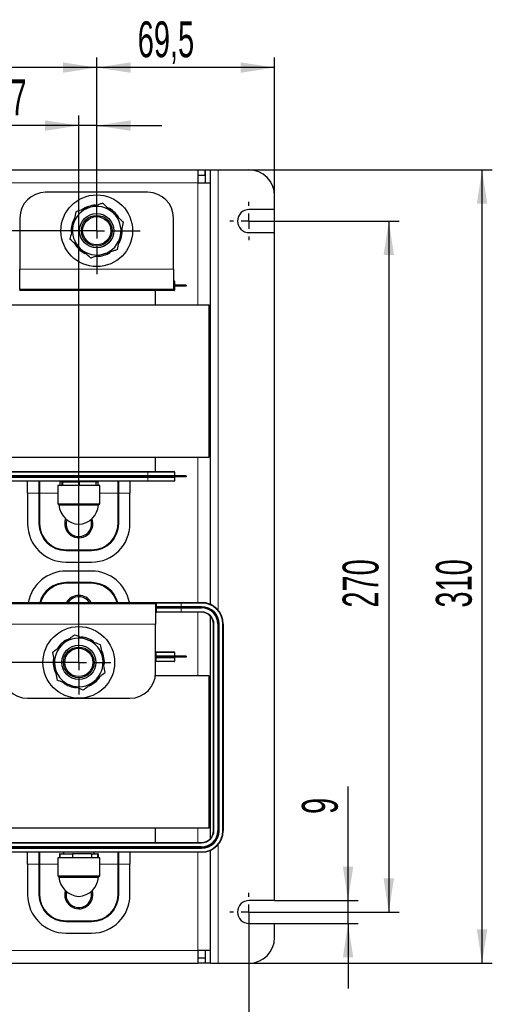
# Model space of a CAD drawing. Header units: millimetres. Extents: x 5 to 418, y 2 to 292.
# Tile 6 of 23: x 167 to 213, y 60 to 156. Entities that reach past the tile are written whole.
import ezdxf

# ---------------------------------------------------------------- set-up
doc = ezdxf.new("R2010")
doc.units = ezdxf.units.MM
doc.layers.add('SLD-0', color=7, linetype='Continuous')
doc.styles.add('SLDTEXTSTYLE0', font='TXT', dxfattribs={"width": 0.605})
doc.dimstyles.new('SLDDIMSTYLE1', dxfattribs={"dimtxt": 3.5, "dimasz": 3.302, "dimexe": 0, "dimexo": 0.0625, "dimgap": 0.875, "dimtad": 1, "dimlfac": 4, "dimrnd": 1e-09, "dimzin": 12, "dimdsep": 46, "dimtxsty": 'SLDTEXTSTYLE0', "dimsah": 1, "dimcen": 0.09, "dimadec": 0, "dimazin": 3, "dimtfac": 1, "dimtofl": 0, "dimtmove": 0, "dimatfit": 3, "dimfxl": 1, "dimfrac": 2, "dimtolj": 1, "dimtzin": 12, "dimarcsym": 0})
doc.dimstyles.new('SLDDIMSTYLE3', dxfattribs={"dimtxt": 3.5, "dimasz": 3.302, "dimexe": 0, "dimexo": 0.0625, "dimgap": 0.875, "dimtad": 1, "dimlfac": 4, "dimrnd": 1e-09, "dimzin": 12, "dimdsep": 46, "dimtxsty": 'SLDTEXTSTYLE0', "dimsah": 1, "dimcen": 0.09, "dimadec": 0, "dimazin": 3, "dimtfac": 1, "dimtmove": 0, "dimatfit": 0, "dimfxl": 1, "dimfrac": 2, "dimtolj": 1, "dimtzin": 12, "dimarcsym": 0})
doc.dimstyles.new('SLDDIMSTYLE5', dxfattribs={"dimtxt": 3.5, "dimasz": 3.302, "dimexe": 0, "dimexo": 0.0625, "dimgap": 0.875, "dimtad": 1, "dimdec": 1, "dimlfac": 4, "dimrnd": 1e-09, "dimzin": 12, "dimdsep": 46, "dimtxsty": 'SLDTEXTSTYLE0', "dimsah": 1, "dimcen": 0.09, "dimadec": 0, "dimazin": 3, "dimtfac": 1, "dimtmove": 0, "dimatfit": 0, "dimfxl": 1, "dimfrac": 2, "dimtolj": 1, "dimtzin": 12, "dimarcsym": 0})

# ---------------------------------------------------------------- blocks, each defined once
blk = doc.blocks.new('_D_3')
at = {"layer": 'SLD-0', "color": 7}
for p, q in [((189.505, 141.421), (213.274, 141.421)), ((212.274, 63.921), (212.274, 141.421)), ((189.505, 63.921), (213.274, 63.921))]:
    blk.add_line(p, q, dxfattribs=at)
for points in [[(212.274, 141.421), (211.766, 138.119), (212.782, 138.119)], [(212.274, 63.921), (212.782, 67.223), (211.766, 67.223)]]:
    blk.add_solid(points, dxfattribs=at)
at = {"layer": 'SLD-0', "color": 7, "insert": (207.763, 98.66), "char_height": 3.5, "attachment_point": 1, "rotation": 90, "style": 'SLDTEXTSTYLE0'}
blk.add_mtext('310', dxfattribs=at)
blk = doc.blocks.new('_D_4')
at = {"layer": 'SLD-0', "color": 7}
for p, q in [((189.505, 136.421), (204.163, 136.421)), ((203.163, 136.421), (203.163, 68.921)), ((189.505, 68.921), (204.163, 68.921))]:
    blk.add_line(p, q, dxfattribs=at)
for points in [[(203.163, 136.421), (202.655, 133.119), (203.671, 133.119)], [(203.163, 68.921), (203.671, 72.223), (202.655, 72.223)]]:
    blk.add_solid(points, dxfattribs=at)
at = {"layer": 'SLD-0', "color": 7, "insert": (198.651, 98.66), "char_height": 3.5, "attachment_point": 1, "rotation": 90, "style": 'SLDTEXTSTYLE0'}
blk.add_mtext('270', dxfattribs=at)
blk = doc.blocks.new('_D_5')
at = {"layer": 'SLD-0', "color": 7}
for p, q in [((199.183, 70.046), (199.183, 81.175)), ((192.005, 70.046), (200.183, 70.046)), ((199.183, 67.796), (199.183, 70.046)), ((192.005, 67.796), (200.183, 67.796)), ((199.183, 67.796), (199.183, 61.446))]:
    blk.add_line(p, q, dxfattribs=at)
for points in [[(199.183, 70.046), (199.691, 73.348), (198.675, 73.348)], [(199.183, 67.796), (198.675, 64.494), (199.691, 64.494)]]:
    blk.add_solid(points, dxfattribs=at)
at = {"layer": 'SLD-0', "color": 7, "insert": (194.671, 78.501), "char_height": 3.5, "attachment_point": 1, "rotation": 90, "style": 'SLDTEXTSTYLE0'}
blk.add_mtext('9', dxfattribs=at)
blk = doc.blocks.new('_D_6')
at = {"layer": 'SLD-0', "color": 7}
for p, q in [((104.505, 68.921), (104.505, 52.921)), ((189.505, 68.921), (189.505, 52.921)), ((189.505, 53.921), (104.505, 53.921))]:
    blk.add_line(p, q, dxfattribs=at)
for points in [[(104.505, 53.921), (107.807, 53.413), (107.807, 54.429)], [(189.505, 53.921), (186.203, 54.429), (186.203, 53.413)]]:
    blk.add_solid(points, dxfattribs=at)
at = {"layer": 'SLD-0', "color": 7, "insert": (142.994, 58.433), "char_height": 3.5, "attachment_point": 1, "style": 'SLDTEXTSTYLE0'}
blk.add_mtext('340', dxfattribs=at)
blk = doc.blocks.new('_D_10')
at = {"layer": 'SLD-0', "color": 7}
for p, q in [((86.88, 141.421), (86.88, 156.1)), ((108.78, 141.421), (85.88, 141.421)), ((86.88, 141.421), (86.88, 135.483)), ((170.38, 135.483), (85.88, 135.483)), ((86.88, 135.483), (86.88, 129.133))]:
    blk.add_line(p, q, dxfattribs=at)
for points in [[(86.88, 141.421), (87.388, 144.723), (86.372, 144.723)], [(86.88, 135.483), (86.372, 132.181), (87.388, 132.181)]]:
    blk.add_solid(points, dxfattribs=at)
at = {"layer": 'SLD-0', "color": 7, "insert": (82.368, 146.742), "char_height": 3.5, "attachment_point": 1, "rotation": 90, "style": 'SLDTEXTSTYLE0'}
blk.add_mtext('23,8', dxfattribs=at)
blk = doc.blocks.new('_D_11')
at = {"layer": 'SLD-0', "color": 7}
for p, q in [((174.63, 139.733), (174.63, 152.421)), ((192.005, 135.296), (192.005, 152.421)), ((192.005, 151.421), (174.63, 151.421))]:
    blk.add_line(p, q, dxfattribs=at)
for points in [[(174.63, 151.421), (177.932, 150.913), (177.932, 151.929)], [(192.005, 151.421), (188.703, 151.929), (188.703, 150.913)]]:
    blk.add_solid(points, dxfattribs=at)
at = {"layer": 'SLD-0', "color": 7, "insert": (178.638, 155.933), "char_height": 3.5, "attachment_point": 1, "style": 'SLDTEXTSTYLE0'}
blk.add_mtext('69,5', dxfattribs=at)
blk = doc.blocks.new('_D_13')
at = {"layer": 'SLD-0', "color": 7}
for p, q in [((174.63, 135.483), (85.88, 135.483)), ((86.88, 135.483), (86.88, 93.308)), ((172.88, 93.308), (85.88, 93.308))]:
    blk.add_line(p, q, dxfattribs=at)
for points in [[(86.88, 135.483), (86.372, 132.181), (87.388, 132.181)], [(86.88, 93.308), (87.388, 96.61), (86.372, 96.61)]]:
    blk.add_solid(points, dxfattribs=at)
at = {"layer": 'SLD-0', "color": 7, "insert": (82.368, 98.857), "char_height": 3.5, "attachment_point": 1, "rotation": 90, "style": 'SLDTEXTSTYLE0'}
blk.add_mtext('168,7', dxfattribs=at)
blk = doc.blocks.new('_D_17')
at = {"layer": 'SLD-0', "color": 7}
for p, q in [((172.88, 93.308), (172.88, 146.753)), ((174.63, 135.483), (174.63, 146.753)), ((172.88, 145.753), (166.199, 145.753)), ((174.63, 145.753), (172.88, 145.753)), ((174.63, 145.753), (180.98, 145.753))]:
    blk.add_line(p, q, dxfattribs=at)
for points in [[(172.88, 145.753), (169.578, 146.261), (169.578, 145.245)], [(174.63, 145.753), (177.932, 145.245), (177.932, 146.261)]]:
    blk.add_solid(points, dxfattribs=at)
at = {"layer": 'SLD-0', "color": 7, "insert": (166.199, 150.265), "char_height": 3.5, "attachment_point": 1, "style": 'SLDTEXTSTYLE0'}
blk.add_mtext('7', dxfattribs=at)
blk = doc.blocks.new('_D_18')
at = {"layer": 'SLD-0', "color": 7}
for p, q in [((148.755, 116.858), (148.755, 152.421)), ((174.63, 135.483), (174.63, 152.421)), ((174.63, 151.421), (148.755, 151.421))]:
    blk.add_line(p, q, dxfattribs=at)
for points in [[(148.755, 151.421), (152.057, 150.913), (152.057, 151.929)], [(174.63, 151.421), (171.328, 151.929), (171.328, 150.913)]]:
    blk.add_solid(points, dxfattribs=at)
at = {"layer": 'SLD-0', "color": 7, "insert": (155.676, 155.933), "char_height": 3.5, "attachment_point": 1, "style": 'SLDTEXTSTYLE0'}
blk.add_mtext('103,5', dxfattribs=at)
blk = doc.blocks.new('SW_CENTERMARKSYMBOL_1')
at = {"layer": 'SLD-0', "color": 0}
for p, q in [((0, 1.5), (0, 4.25)), ((-1.5, 0), (-4.25, 0)), ((0, 0), (-0.75, 0)), ((0, 0), (0, 0.75)), ((0, 0), (0, -0.75)), ((0, 0), (0.75, 0)), ((1.5, 0), (4.25, 0)), ((0, -1.5), (0, -4.25))]:
    blk.add_line(p, q, dxfattribs=at)
blk = doc.blocks.new('SW_CENTERMARKSYMBOL_4')
at = {"layer": 'SLD-0', "color": 0}
for p, q in [((0, 1.5), (0, 3.125)), ((-1.5, 0), (-3.125, 0)), ((0, 0), (-0.75, 0)), ((0, 0), (0, 0.75)), ((0, 0), (0, -0.75)), ((0, 0), (0.75, 0)), ((1.5, 0), (3.125, 0)), ((0, -1.5), (0, -3.125))]:
    blk.add_line(p, q, dxfattribs=at)
blk = doc.blocks.new('SW_CENTERMARKSYMBOL_5')
at = {"layer": 'SLD-0', "color": 0}
for p, q in [((0, 1.5), (0, 1.875)), ((-1.5, 0), (-1.875, 0)), ((0, 0), (-0.75, 0)), ((0, 0), (0, 0.75)), ((0, 0), (0, -0.75)), ((0, 0), (0.75, 0)), ((1.5, 0), (1.875, 0)), ((0, -1.5), (0, -1.875))]:
    blk.add_line(p, q, dxfattribs=at)
blk = doc.blocks.new('SW_CENTERMARKSYMBOL_6')
at = {"layer": 'SLD-0', "color": 0}
for p, q in [((0, 1.5), (0, 1.875)), ((-1.5, 0), (-1.875, 0)), ((0, 0), (-0.75, 0)), ((0, 0), (0, 0.75)), ((0, 0), (0, -0.75)), ((0, 0), (0.75, 0)), ((1.5, 0), (1.875, 0)), ((0, -1.5), (0, -1.875))]:
    blk.add_line(p, q, dxfattribs=at)

msp = doc.modelspace()

# ---------------------------------------------------------------- linework, layer by layer
at = {"color": 7, "linetype": 'Continuous', "lineweight": 25}
for p, q in [((162.6295, 141.4208), (184.5045, 141.4208)), ((184.5045, 141.4208), (184.5045, 140.1708)), ((184.5045, 141.4208), (185.2295, 141.4208)), ((185.2295, 140.9208), (185.2295, 141.4208)), ((185.2545, 141.4208), (185.7545, 141.4208)), ((185.2545, 140.1708), (185.2545, 141.4208)), ((185.7545, 140.1708), (185.7545, 141.4208)), ((185.7545, 141.4208), (186.5045, 141.4208)), ((186.5045, 141.4208), (189.5045, 141.4208)), ((184.5045, 140.9208), (185.2295, 140.9208)), ((184.5045, 140.1708), (185.7545, 140.1708)), ((185.7545, 98.9673), (185.7545, 140.1708)), ((179.6295, 139.2333), (169.6295, 139.2333)), ((192.0045, 137.5458), (192.0045, 138.9208)), ((167.1295, 136.7333), (167.1295, 131.7333)), ((182.1295, 131.7333), (182.1295, 136.7333)), ((192.0045, 137.5458), (189.5045, 137.5458)), ((189.5045, 135.2958), (192.0045, 135.2958)), ((192.0045, 70.0458), (192.0045, 135.2958)), ((167.1295, 129.7333), (167.1295, 131.7333)), ((182.1295, 131.7333), (182.1295, 129.7333)), ((167.1295, 130.5833), (167.0795, 130.5833)), ((182.1795, 130.5833), (182.1295, 130.5833)), ((182.2295, 130.5333), (182.2295, 130.2083)), ((182.2295, 130.0083), (182.2295, 129.6833)), ((183.3795, 130.1583), (182.2795, 130.1583)), ((183.3795, 130.0583), (182.2795, 130.0583)), ((183.3795, 130.1583), (183.3795, 130.0583)), ((182.1795, 129.6333), (167.0795, 129.6333)), ((182.1295, 129.7333), (167.1295, 129.7333)), ((182.1295, 129.7333), (167.1295, 129.7333)), ((180.3795, 128.2333), (180.3795, 129.6333)), ((160.1295, 128.2333), (185.6295, 128.2333)), ((185.6295, 113.3583), (185.6295, 128.2333)), ((160.1295, 113.3583), (185.6295, 113.3583)), ((180.3795, 111.9583), (180.3795, 113.3583)), ((164.6295, 111.9583), (179.6295, 111.9583)), ((179.6295, 111.9583), (182.1795, 111.9583)), ((182.2295, 111.9083), (182.2295, 111.5833)), ((179.6295, 111.5333), (164.6295, 111.5333)), ((179.6295, 111.4333), (164.6295, 111.4333)), ((179.6295, 111.0083), (164.6295, 111.0083)), ((167.8795, 109.8583), (167.8795, 111.0083)), ((169.0295, 109.8583), (169.0295, 111.0083)), ((171.0277, 110.9583), (171.0277, 110.577)), ((171.2317, 110.9583), (171.0277, 110.9583)), ((171.2317, 110.9583), (171.2317, 110.577)), ((171.2317, 110.9583), (171.2783, 110.9583)), ((171.2783, 110.9583), (171.2783, 110.577)), ((171.2783, 110.9583), (172.9261, 110.9583)), ((171.368, 111.0083), (171.3392, 110.9583)), ((172.9261, 110.9583), (172.9261, 110.577)), ((174.5273, 110.9583), (172.9261, 110.9583)), ((174.4199, 110.9583), (174.391, 111.0083)), ((174.5273, 110.9583), (174.5273, 110.577)), ((174.5273, 110.9583), (174.7313, 110.9583)), ((174.7313, 110.9583), (174.7313, 110.577)), ((176.7295, 111.0083), (176.7295, 109.8583)), ((177.8795, 111.0083), (177.8795, 109.8583)), ((183.3795, 111.5333), (179.6295, 111.5333)), ((183.3795, 111.4333), (179.6295, 111.4333)), ((182.1795, 111.0083), (179.6295, 111.0083)), ((182.2295, 111.3833), (182.2295, 111.0583)), ((183.3795, 111.5333), (183.3795, 111.4333)), ((167.8795, 109.8583), (167.8795, 106.8583)), ((169.0295, 106.8583), (169.0295, 109.8583)), ((170.817, 110.577), (170.817, 108.8145)), ((171.5847, 110.577), (170.817, 110.577)), ((174.942, 110.577), (171.5847, 110.577)), ((174.942, 108.8145), (174.942, 110.577)), ((176.7295, 109.8583), (176.7295, 106.8583)), ((177.8795, 106.8583), (177.8795, 109.8583)), ((170.817, 108.8145), (170.942, 108.6895)), ((170.817, 108.8145), (171.5847, 108.8145)), ((171.5847, 108.8145), (174.942, 108.8145)), ((174.817, 108.6895), (174.942, 108.8145)), ((170.942, 108.6895), (174.817, 108.6895)), ((174.1295, 104.2583), (171.6295, 104.2583)), ((171.6295, 103.1083), (174.1295, 103.1083)), ((174.1295, 102.2333), (171.6295, 102.2333)), ((171.6295, 101.0833), (174.1295, 101.0833)), ((165.3295, 99.1583), (180.4295, 99.1583)), ((180.4295, 99.1583), (182.8795, 99.1583)), ((180.4795, 98.7833), (180.4795, 99.1083)), ((182.8795, 99.1583), (184.8795, 99.1583)), ((165.3795, 99.0583), (180.3795, 99.0583)), ((165.3795, 99.0583), (180.3795, 99.0583)), ((180.3795, 99.0583), (180.3795, 97.0583)), ((180.3795, 98.2083), (180.4295, 98.2083)), ((182.8795, 98.2083), (180.4295, 98.2083)), ((180.4795, 98.6333), (181.6295, 98.6333)), ((180.4795, 98.2583), (180.4795, 98.6333)), ((180.5295, 98.7333), (181.6295, 98.7333)), ((181.6295, 98.6333), (181.6295, 98.7333)), ((181.6295, 98.7333), (182.8795, 98.7333)), ((181.6295, 98.6333), (182.8795, 98.6333)), ((182.8795, 98.7333), (184.8795, 98.7333)), ((182.8795, 98.6333), (184.8795, 98.6333)), ((184.8795, 98.2083), (182.8795, 98.2083)), ((185.7545, 76.112), (185.7545, 97.8045)), ((180.3795, 92.3083), (180.3795, 97.0583)), ((186.0295, 76.8583), (186.0295, 97.0583)), ((186.4545, 97.0583), (186.4545, 76.8583)), ((186.5545, 97.0583), (186.5545, 76.8583)), ((186.9795, 97.0583), (186.9795, 76.8583)), ((180.3795, 94.3333), (180.4175, 94.3333)), ((180.4175, 94.3333), (182.1795, 94.3333)), ((182.2295, 94.2833), (182.2295, 93.9583)), ((180.7883, 93.9083), (180.3795, 93.9083)), ((180.7883, 93.8083), (180.3795, 93.8083)), ((180.4175, 93.3833), (180.3795, 93.3833)), ((182.1795, 93.3833), (180.4175, 93.3833)), ((183.3795, 93.9083), (180.7883, 93.9083)), ((183.3795, 93.8083), (180.7883, 93.8083)), ((182.2295, 93.7583), (182.2295, 93.4333)), ((183.3795, 93.9083), (183.3795, 93.8083)), ((185.6295, 91.9833), (180.3795, 91.9833)), ((185.6295, 77.1083), (185.6295, 91.9833)), ((167.8795, 89.8083), (177.8795, 89.8083)), ((185.6295, 77.1083), (160.1295, 77.1083)), ((180.3795, 75.7083), (180.3795, 77.1083)), ((165.8795, 75.7083), (184.8795, 75.7083)), ((184.8795, 75.2833), (165.8795, 75.2833)), ((184.8795, 75.1833), (165.8795, 75.1833)), ((184.8795, 74.7583), (165.8795, 74.7583)), ((167.8795, 73.6083), (167.8795, 74.7583)), ((169.0295, 73.6083), (169.0295, 74.7583)), ((170.817, 74.227), (170.817, 72.4645)), ((173.4985, 74.227), (170.817, 74.227)), ((171.0044, 74.6083), (171.0044, 74.227)), ((171.0374, 74.6083), (171.0044, 74.6083)), ((171.0374, 74.6083), (171.0374, 74.227)), ((171.0374, 74.6083), (172.2677, 74.6083)), ((171.4258, 74.7583), (171.3392, 74.6083)), ((172.2677, 74.6083), (172.2677, 74.227)), ((174.1098, 74.6083), (172.2677, 74.6083)), ((174.942, 74.227), (173.4985, 74.227)), ((174.1098, 74.6083), (174.1098, 74.227)), ((174.1098, 74.6083), (174.7216, 74.6083)), ((174.4199, 74.6083), (174.3333, 74.7583)), ((174.7216, 74.6083), (174.7216, 74.227)), ((174.7547, 74.6083), (174.7216, 74.6083)), ((174.7547, 74.6083), (174.7547, 74.227)), ((174.942, 72.4645), (174.942, 74.227)), ((176.7295, 74.7583), (176.7295, 73.6083)), ((177.8795, 74.7583), (177.8795, 73.6083)), ((185.7545, 65.1708), (185.7545, 74.9492)), ((167.8795, 73.6083), (167.8795, 70.6083)), ((169.0295, 70.6083), (169.0295, 73.6083)), ((176.7295, 73.6083), (176.7295, 70.6083)), ((177.8795, 70.6083), (177.8795, 73.6083)), ((170.817, 72.4645), (170.942, 72.3395)), ((170.817, 72.4645), (173.4985, 72.4645)), ((170.942, 72.3395), (174.817, 72.3395)), ((173.4985, 72.4645), (174.942, 72.4645)), ((174.817, 72.3395), (174.942, 72.4645)), ((192.0045, 70.0458), (189.5045, 70.0458)), ((174.1295, 68.0083), (171.6295, 68.0083)), ((189.5045, 67.7958), (192.0045, 67.7958)), ((192.0045, 66.4208), (192.0045, 67.7958)), ((171.6295, 66.8583), (174.1295, 66.8583)), ((185.7545, 65.1708), (184.5045, 65.1708)), ((184.5045, 65.1708), (184.5045, 63.9208)), ((185.2545, 63.9208), (185.2545, 65.1708)), ((185.7545, 63.9208), (185.7545, 65.1708)), ((162.6295, 63.9208), (184.5045, 63.9208)), ((185.2295, 64.4208), (184.5045, 64.4208)), ((185.2295, 63.9208), (184.5045, 63.9208)), ((185.2295, 64.4208), (185.2295, 63.9208)), ((185.7545, 63.9208), (185.2545, 63.9208)), ((185.7545, 63.9208), (186.5045, 63.9208)), ((186.5045, 63.9208), (189.5045, 63.9208))]:
    msp.add_line(p, q, dxfattribs=at)
at = {"color": 7, "linetype": 'Continuous', "lineweight": 18}
for p, q in [((186.5045, 98.3885), (186.5045, 141.4208)), ((184.5045, 140.1708), (162.6295, 140.1708)), ((184.5045, 128.2333), (184.5045, 140.1708)), ((167.1295, 131.7333), (182.1295, 131.7333)), ((184.5045, 99.1583), (184.5045, 113.3583)), ((179.6295, 111.9083), (164.6295, 111.9083)), ((179.6295, 111.9083), (179.6295, 111.9583)), ((182.2295, 111.9083), (179.6295, 111.9083)), ((179.6295, 111.5833), (179.6295, 111.9083)), ((164.6295, 111.5833), (179.6295, 111.5833)), ((179.6295, 111.3833), (164.6295, 111.3833)), ((164.6295, 111.0583), (179.6295, 111.0583)), ((168.9795, 109.8583), (168.9795, 111.0083)), ((169.0795, 111.0083), (169.0795, 109.8583)), ((176.6795, 109.8583), (176.6795, 111.0083)), ((176.7795, 111.0083), (176.7795, 109.8583)), ((179.6295, 111.5333), (179.6295, 111.5833)), ((179.6295, 111.5833), (182.2295, 111.5833)), ((179.6295, 111.5333), (179.6295, 111.4333)), ((179.6295, 111.3833), (179.6295, 111.4333)), ((182.2295, 111.3833), (179.6295, 111.3833)), ((179.6295, 111.0583), (179.6295, 111.3833)), ((179.6295, 111.0583), (182.2295, 111.0583)), ((179.6295, 111.0583), (179.6295, 111.0083)), ((168.9795, 109.8583), (167.8795, 109.8583)), ((169.0295, 109.8583), (168.9795, 109.8583)), ((168.9795, 106.8583), (168.9795, 109.8583)), ((169.0295, 109.8583), (169.0795, 109.8583)), ((169.0795, 109.8583), (170.817, 109.8583)), ((169.0795, 109.8583), (169.0795, 106.8583)), ((174.942, 109.8583), (176.6795, 109.8583)), ((176.7295, 109.8583), (176.6795, 109.8583)), ((176.6795, 106.8583), (176.6795, 109.8583)), ((176.7295, 109.8583), (176.7795, 109.8583)), ((177.8795, 109.8583), (176.7795, 109.8583)), ((176.7795, 109.8583), (176.7795, 106.8583)), ((169.0295, 106.8583), (168.9795, 106.8583)), ((169.0295, 106.8583), (169.0795, 106.8583)), ((176.7295, 106.8583), (176.6795, 106.8583)), ((176.7295, 106.8583), (176.7795, 106.8583)), ((171.6295, 104.3083), (174.1295, 104.3083)), ((171.6295, 104.2583), (171.6295, 104.3083)), ((171.6295, 104.2583), (171.6295, 104.2083)), ((174.1295, 104.2083), (171.6295, 104.2083)), ((174.1295, 104.2583), (174.1295, 104.3083)), ((174.1295, 104.2583), (174.1295, 104.2083)), ((171.6295, 101.1333), (171.6295, 101.0833)), ((171.6295, 101.1333), (174.1295, 101.1333)), ((171.6295, 101.0333), (171.6295, 101.0833)), ((174.1295, 101.0333), (171.6295, 101.0333)), ((174.1295, 101.1333), (174.1295, 101.0833)), ((174.1295, 101.0333), (174.1295, 101.0833)), ((182.8795, 99.1083), (180.4795, 99.1083)), ((182.8795, 99.1083), (182.8795, 99.1583)), ((182.8795, 99.1083), (182.8795, 98.7833)), ((184.8795, 99.1083), (182.8795, 99.1083)), ((184.8795, 99.1083), (184.8795, 99.1583)), ((180.4795, 98.7833), (182.8795, 98.7833)), ((180.4795, 98.2583), (182.8795, 98.2583)), ((182.8795, 98.7833), (182.8795, 98.7333)), ((182.8795, 98.7833), (184.8795, 98.7833)), ((182.8795, 98.6333), (182.8795, 98.7333)), ((182.8795, 98.6333), (182.8795, 98.2583)), ((182.8795, 98.2583), (182.8795, 98.2083)), ((182.8795, 98.2583), (184.8795, 98.2583)), ((184.5045, 91.9833), (184.5045, 98.2083)), ((184.8795, 98.7833), (184.8795, 98.7333)), ((184.8795, 98.2583), (184.8795, 98.2083)), ((165.3795, 97.0583), (180.3795, 97.0583)), ((186.0795, 97.0583), (186.0295, 97.0583)), ((186.0795, 97.0583), (186.0795, 76.8583)), ((186.6045, 97.0583), (186.5545, 97.0583)), ((186.6045, 97.0583), (186.6045, 76.8583)), ((186.9295, 76.8583), (186.9295, 97.0583)), ((186.9295, 97.0583), (186.9795, 97.0583)), ((180.433, 94.2833), (180.3795, 94.2833)), ((180.433, 93.9583), (180.433, 94.2833)), ((182.2295, 94.2833), (180.433, 94.2833)), ((180.3795, 93.9583), (180.433, 93.9583)), ((180.433, 93.7583), (180.3795, 93.7583)), ((180.3795, 93.4333), (180.433, 93.4333)), ((180.433, 93.9583), (182.2295, 93.9583)), ((180.433, 93.4333), (180.433, 93.7583)), ((182.2295, 93.7583), (180.433, 93.7583)), ((180.433, 93.4333), (182.2295, 93.4333)), ((180.7883, 93.9083), (180.7883, 93.8083)), ((184.5045, 75.7083), (184.5045, 77.1083)), ((186.0795, 76.8583), (186.0295, 76.8583)), ((186.6045, 76.8583), (186.5545, 76.8583)), ((186.9295, 76.8583), (186.9795, 76.8583)), ((184.8795, 75.6583), (165.8795, 75.6583)), ((184.8795, 75.1333), (165.8795, 75.1333)), ((184.8795, 75.6583), (184.8795, 75.7083)), ((184.8795, 75.1333), (184.8795, 75.1833)), ((186.5045, 63.9208), (186.5045, 75.5281)), ((165.8795, 74.8083), (184.8795, 74.8083)), ((168.9795, 73.6083), (168.9795, 74.7583)), ((169.0795, 74.7583), (169.0795, 73.6083)), ((176.6795, 73.6083), (176.6795, 74.7583)), ((176.7795, 74.7583), (176.7795, 73.6083)), ((184.5045, 65.1708), (184.5045, 74.7583)), ((184.8795, 74.8083), (184.8795, 74.7583)), ((168.9795, 73.6083), (167.8795, 73.6083)), ((169.0295, 73.6083), (168.9795, 73.6083)), ((168.9795, 70.6083), (168.9795, 73.6083)), ((169.0295, 73.6083), (169.0795, 73.6083)), ((169.0795, 73.6083), (170.817, 73.6083)), ((169.0795, 73.6083), (169.0795, 70.6083)), ((174.942, 73.6083), (176.6795, 73.6083)), ((176.7295, 73.6083), (176.6795, 73.6083)), ((176.6795, 70.6083), (176.6795, 73.6083)), ((176.7295, 73.6083), (176.7795, 73.6083)), ((177.8795, 73.6083), (176.7795, 73.6083)), ((176.7795, 73.6083), (176.7795, 70.6083)), ((169.0295, 70.6083), (168.9795, 70.6083)), ((169.0295, 70.6083), (169.0795, 70.6083)), ((176.7295, 70.6083), (176.6795, 70.6083)), ((176.7295, 70.6083), (176.7795, 70.6083)), ((171.6295, 68.0583), (174.1295, 68.0583)), ((171.6295, 68.0083), (171.6295, 68.0583)), ((171.6295, 68.0083), (171.6295, 67.9583)), ((174.1295, 67.9583), (171.6295, 67.9583)), ((174.1295, 68.0083), (174.1295, 68.0583)), ((174.1295, 68.0083), (174.1295, 67.9583)), ((162.6295, 65.1708), (184.5045, 65.1708))]:
    msp.add_line(p, q, dxfattribs=at)
at = {"color": 7, "linetype": 'Continuous', "lineweight": 25, "flags": 128}
msp.add_lwpolyline([(171.8274, 99.1583), (171.8372, 99.1732), (172.062, 99.4289)], dxfattribs=at)
at = {"color": 7, "linetype": 'Continuous', "lineweight": 18, "flags": 128}
for points in [[(180.4175, 94.3333), (180.4205, 94.3323), (180.4234, 94.3295), (180.4261, 94.3248), (180.4284, 94.3186), (180.4304, 94.3111), (180.4318, 94.3024), (180.4327, 94.293), (180.433, 94.2833)], [(180.433, 93.4333), (180.4327, 93.4235), (180.4318, 93.4141), (180.4304, 93.4055), (180.4284, 93.3979), (180.4261, 93.3917), (180.4234, 93.3871), (180.4205, 93.3842), (180.4175, 93.3833)], [(180.433, 93.9583), (180.4333, 93.9485), (180.4341, 93.9391), (180.4356, 93.9305), (180.4375, 93.9229), (180.4398, 93.9167), (180.4425, 93.9121), (180.4454, 93.9092), (180.4484, 93.9083)], [(180.433, 93.7583), (180.4333, 93.768), (180.4341, 93.7774), (180.4356, 93.7861), (180.4375, 93.7936), (180.4398, 93.7998), (180.4425, 93.8045), (180.4454, 93.8073), (180.4484, 93.8083)]]:
    msp.add_lwpolyline(points, dxfattribs=at)
at = {"color": 7, "linetype": 'Continuous', "lineweight": 25}
for centre, radius in [((174.6295, 135.4833), 3.5), ((174.6295, 135.4833), 1.6733), ((174.6295, 135.4833), 1.5), ((174.6295, 135.4833), 1.375), ((172.8795, 93.3083), 3.5), ((172.8795, 93.3083), 1.6733), ((172.8795, 93.3083), 1.5), ((172.8795, 93.3083), 1.375)]:
    msp.add_circle(centre, radius, dxfattribs=at)
for centre, radius, start, end in [((189.5045, 138.9208), 2.5, 0, 90), ((169.6295, 136.7333), 2.5, 90, 180), ((179.6295, 136.7333), 2.5, 360, 90), ((174.6295, 135.4833), 2.375, 107.59066, 167.59066), ((174.6295, 135.4833), 2.5, 92.80551, 125.407199), ((174.6295, 135.4833), 2.375, 47.59066, 107.59066), ((174.6295, 135.4833), 2.5, 32.207423, 63.989719), ((174.6295, 135.4833), 2.5, 152.101351, 183.043136), ((174.6295, 135.4833), 2.375, 347.59066, 47.59066), ((189.5045, 136.4208), 1.125, 90, 270), ((174.6295, 135.4833), 2.375, 167.59066, 227.59066), ((174.6295, 135.4833), 2.375, 287.59066, 347.59066), ((174.6295, 135.4833), 2.5, 331.046481, 2.872704), ((174.6295, 135.4833), 2.5, 209.803863, 242.378823), ((174.6295, 135.4833), 2.375, 227.59066, 287.59066), ((174.6295, 135.4833), 2.5, 270, 302.367688), ((182.1795, 130.5333), 0.05, 0, 90), ((182.2795, 130.2083), 0.05, 180, 270), ((182.2795, 130.0083), 0.05, 90, 180), ((182.1795, 129.6833), 0.05, 270, 360), ((182.1795, 111.9083), 0.05, 360, 90), ((182.1795, 111.0583), 0.05, 270, 0), ((182.2795, 111.5833), 0.05, 180, 270), ((182.2795, 111.3833), 0.05, 90, 180), ((172.9974, 108.8612), 2.0625, 184.773376, 266.724467), ((172.7617, 108.8612), 2.0625, 273.275533, 355.226624), ((171.6295, 106.8583), 3.75, 180, 270), ((171.6295, 106.8583), 2.6, 180, 270), ((172.8795, 106.8583), 1.375, 160.036235, 20.900076), ((172.8795, 106.8583), 1.25, 161.208758, 340.036235), ((172.8795, 106.8583), 1.25, 340.036235, 18.791242), ((174.1295, 106.8583), 2.6, 270, 360), ((174.1295, 106.8583), 3.75, 270, 360), ((171.6295, 98.4833), 3.75, 90, 169.63024), ((174.1295, 98.4833), 3.75, 10.36976, 90), ((171.6295, 98.4833), 2.6, 90, 164.952758), ((174.1295, 98.4833), 2.6, 15.047242, 90), ((172.8795, 98.4833), 1.375, 29.400351, 150.599649), ((172.8795, 98.4833), 1.25, 32.683639, 130.845579), ((180.4295, 99.1083), 0.05, 0, 90), ((184.8795, 97.0583), 2.1, 360, 90), ((180.4295, 98.2583), 0.05, 270, 360), ((180.5295, 98.7833), 0.05, 180, 270), ((184.8795, 97.0583), 1.675, 360, 90), ((184.8795, 97.0583), 1.575, 360, 90), ((184.8795, 97.0583), 1.15, 360, 90), ((172.8795, 93.3083), 2.5, 113.965105, 145.119749), ((172.8795, 93.3083), 2.375, 69.062516, 129.062516), ((172.8795, 93.3083), 2.5, 53.794232, 84.784696), ((172.8795, 93.3083), 2.375, 9.062516, 69.062516), ((172.8795, 93.3083), 2.375, 129.062516, 189.062516), ((172.8795, 93.3083), 2.5, 354.249154, 26.683023), ((182.1795, 94.2833), 0.05, 0, 90), ((172.8795, 93.3083), 2.5, 170.877737, 203.850764), ((172.8795, 93.3083), 2.375, 309.062516, 9.062516), ((182.1795, 93.4333), 0.05, 270, 360), ((182.2795, 93.9583), 0.05, 180, 270), ((182.2795, 93.7583), 0.05, 90, 180), ((172.8795, 93.3083), 2.375, 189.062516, 249.062516), ((167.8795, 92.3083), 2.5, 180, 270), ((172.8795, 93.3083), 2.375, 249.062516, 309.062516), ((172.8795, 93.3083), 2.5, 293.551195, 325.294407), ((177.8795, 92.3083), 2.5, 270, 360), ((172.8795, 93.3083), 2.5, 232.342408, 264.233945), ((184.8795, 76.8583), 1.675, 270, 360), ((184.8795, 76.8583), 1.575, 270, 360), ((184.8795, 76.8583), 1.15, 270, 360), ((184.8795, 76.8583), 2.1, 270, 360), ((172.9974, 72.5112), 2.0625, 184.773376, 266.724467), ((172.7617, 72.5112), 2.0625, 273.275533, 355.226624), ((171.6295, 70.6083), 3.75, 180, 270), ((171.6295, 70.6083), 2.6, 180, 270), ((172.8795, 70.6083), 1.375, 162.420379, 16.525143), ((172.8795, 70.6083), 1.25, 165.03975, 196.525143), ((172.8795, 70.6083), 1.25, 196.525143, 14.96025), ((174.1295, 70.6083), 2.6, 270, 360), ((174.1295, 70.6083), 3.75, 270, 360), ((189.5045, 68.9208), 1.125, 90, 270), ((189.5045, 66.4208), 2.5, 270, 0)]:
    msp.add_arc(centre, radius, start, end, dxfattribs=at)
at = {"color": 7, "linetype": 'Continuous', "lineweight": 18}
for centre, radius, start, end in [((171.6295, 106.8583), 2.65, 180, 270), ((171.6295, 106.8583), 2.55, 180, 270), ((174.1295, 106.8583), 2.55, 270, 360), ((174.1295, 106.8583), 2.65, 270, 360), ((171.6295, 98.4833), 2.65, 90, 165.243184), ((171.6295, 98.4833), 2.55, 90, 164.650523), ((174.1295, 98.4833), 2.65, 14.756816, 90), ((174.1295, 98.4833), 2.55, 15.349477, 90), ((184.8795, 97.0583), 2.05, 360, 90), ((184.8795, 97.0583), 1.725, 360, 90), ((184.8795, 97.0583), 1.2, 360, 90), ((184.8795, 76.8583), 1.725, 270, 360), ((184.8795, 76.8583), 1.2, 270, 360), ((184.8795, 76.8583), 2.05, 270, 360), ((171.6295, 70.6083), 2.65, 180, 270), ((171.6295, 70.6083), 2.55, 180, 270), ((174.1295, 70.6083), 2.55, 270, 360), ((174.1295, 70.6083), 2.65, 270, 360)]:
    msp.add_arc(centre, radius, start, end, dxfattribs=at)
at = {"color": 7, "linetype": 'Continuous', "lineweight": 25}
for points, knots in [([(173.9118, 137.7472), (173.8045, 137.7132), (173.3622, 137.573), (172.9312, 137.4363), (172.6047, 137.3328)], [0, 0, 0, 0, 0.2423865, 1, 1, 1, 1]), ([(175.2188, 138.1616), (175.1233, 138.1313), (174.6976, 137.9964), (174.255, 137.856), (173.9118, 137.7472)], [0, 0, 0, 0, 0.2243922, 1, 1, 1, 1]), ([(175.2188, 138.1616), (175.3833, 138.0114), (175.7151, 137.7083), (176.0582, 137.3949), (176.2313, 137.2368)], [0, 0, 0, 0, 0.495458, 1, 1, 1, 1]), ([(172.6047, 137.3328), (172.5568, 137.1153), (172.4602, 136.6764), (172.3604, 136.2226), (172.31, 135.9936)], [0, 0, 0, 0, 0.495458, 1, 1, 1, 1]), ([(176.2313, 137.2368), (176.2553, 137.2149), (176.437, 137.0489), (176.7797, 136.7359), (177.0881, 136.4542), (177.2437, 136.3121)], [0, 0, 0, 0, 0.0700918, 0.5307854, 1, 1, 1, 1]), ([(172.31, 135.9936), (172.303, 135.9619), (172.2501, 135.7215), (172.1504, 135.2683), (172.0606, 134.8603), (172.0153, 134.6545)], [0, 0, 0, 0, 0.0700918, 0.5307854, 1, 1, 1, 1]), ([(176.949, 134.9729), (176.956, 135.0046), (177.0089, 135.245), (177.1086, 135.6983), (177.1984, 136.1062), (177.2437, 136.3121)], [0, 0, 0, 0, 0.0700918, 0.5307854, 1, 1, 1, 1]), ([(176.6544, 133.6337), (176.7022, 133.8512), (176.7988, 134.2902), (176.8987, 134.744), (176.949, 134.9729)], [0, 0, 0, 0, 0.49545796, 1, 1, 1, 1]), ([(173.0278, 133.7297), (173.0038, 133.7516), (172.822, 133.9176), (172.4794, 134.2306), (172.171, 134.5123), (172.0153, 134.6545)], [0, 0, 0, 0, 0.0700918, 0.5307854, 1, 1, 1, 1]), ([(174.0402, 132.8049), (173.8758, 132.9551), (173.5439, 133.2582), (173.2009, 133.5716), (173.0278, 133.7297)], [0, 0, 0, 0, 0.495458, 1, 1, 1, 1]), ([(175.3473, 133.2193), (175.2401, 133.1853), (174.7977, 133.0451), (174.3667, 132.9085), (174.0402, 132.8049)], [0, 0, 0, 0, 0.2423865, 1, 1, 1, 1]), ([(176.6544, 133.6337), (176.5588, 133.6034), (176.1331, 133.4685), (175.6905, 133.3282), (175.3473, 133.2193)], [0, 0, 0, 0, 0.2243922, 1, 1, 1, 1]), ([(171.3829, 95.1524), (171.4702, 95.2232), (171.8305, 95.5157), (172.1816, 95.8006), (172.4476, 96.0165)], [0, 0, 0, 0, 0.2423865, 1, 1, 1, 1]), ([(172.4476, 96.0165), (172.6555, 95.9369), (173.0753, 95.7763), (173.5093, 95.6102), (173.7282, 95.5265)], [0, 0, 0, 0, 0.49545796, 1, 1, 1, 1]), ([(173.7282, 95.5265), (173.7586, 95.5148), (173.9885, 95.4269), (174.4219, 95.261), (174.812, 95.1118), (175.0089, 95.0365)], [0, 0, 0, 0, 0.0700918, 0.5307854, 1, 1, 1, 1]), ([(170.3182, 94.2883), (170.396, 94.3514), (170.7428, 94.6329), (171.1033, 94.9254), (171.3829, 95.1524)], [0, 0, 0, 0, 0.2243922, 1, 1, 1, 1]), ([(170.3182, 94.2883), (170.3533, 94.0684), (170.4241, 93.6245), (170.4972, 93.1657), (170.5342, 92.9342)], [0, 0, 0, 0, 0.49545796, 1, 1, 1, 1]), ([(175.2249, 93.6824), (175.2198, 93.7145), (175.181, 93.9575), (175.1079, 94.4158), (175.0421, 94.8283), (175.0089, 95.0365)], [0, 0, 0, 0, 0.0700918, 0.5307854, 1, 1, 1, 1]), ([(175.4409, 92.3283), (175.4058, 92.5482), (175.335, 92.992), (175.2618, 93.4509), (175.2249, 93.6824)], [0, 0, 0, 0, 0.49545796, 1, 1, 1, 1]), ([(170.5342, 92.9342), (170.5393, 92.9021), (170.5781, 92.659), (170.6512, 92.2007), (170.7169, 91.7882), (170.7501, 91.5801)], [0, 0, 0, 0, 0.0700918, 0.5307854, 1, 1, 1, 1]), ([(172.0308, 91.0901), (172.0005, 91.1017), (171.7706, 91.1897), (171.3371, 91.3555), (170.947, 91.5048), (170.7501, 91.5801)], [0, 0, 0, 0, 0.0700918, 0.5307854, 1, 1, 1, 1]), ([(173.3115, 90.6001), (173.3893, 90.6632), (173.7361, 90.9447), (174.0966, 91.2373), (174.3762, 91.4642)], [0, 0, 0, 0, 0.2243922, 1, 1, 1, 1]), ([(174.3762, 91.4642), (174.4635, 91.5351), (174.8238, 91.8275), (175.1749, 92.1124), (175.4409, 92.3283)], [0, 0, 0, 0, 0.2423865, 1, 1, 1, 1]), ([(173.3115, 90.6001), (173.1035, 90.6797), (172.6837, 90.8403), (172.2498, 91.0063), (172.0308, 91.0901)], [0, 0, 0, 0, 0.495458, 1, 1, 1, 1])]:
    msp.add_open_spline(points, degree=3, knots=knots, dxfattribs=at)

# ---------------------------------------------------------------- block references
at = {"layer": 'SLD-0', "color": 7}
for name, p in [('SW_CENTERMARKSYMBOL_1', (174.6295, 135.4833)), ('SW_CENTERMARKSYMBOL_5', (189.5045, 136.4208)), ('SW_CENTERMARKSYMBOL_4', (172.8795, 93.3083)), ('SW_CENTERMARKSYMBOL_6', (189.5045, 68.9208))]:
    msp.add_blockref(name, p, dxfattribs=at)

# ---------------------------------------------------------------- dimensions: what is measured, and where the dimension line sits
for base, p1, p2, dimstyle, picture, middle in [((86.8795190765, 135.4832740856), (108.7795190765, 141.4207740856), (170.3795190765, 135.4832740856), 'SLDDIMSTYLE5', '_D_10', (86.8795190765, 151.4207740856)), ((212.2744, 141.4208), (189.5045, 63.9208), (189.5045, 141.4208), 'SLDDIMSTYLE1', '_D_3', (212.2744, 102.6708)), ((203.1627, 68.9208), (189.5045, 136.4208), (189.5045, 68.9208), 'SLDDIMSTYLE1', '_D_4', (203.1627, 102.6708)), ((86.8795, 93.3083), (174.6295, 135.4833), (172.8795, 93.3083), 'SLDDIMSTYLE1', '_D_13', (86.8795, 104.8728)), ((199.183, 70.0458), (192.0045, 67.7958), (192.0045, 70.0458), 'SLDDIMSTYLE3', '_D_5', (199.183, 79.8381))]:
    dim = msp.add_linear_dim(base=base, p1=p1, p2=p2, angle=90, dimstyle=dimstyle, dxfattribs=at)
    dim.commit()
    dim.dimension.update_dxf_attribs({"geometry": picture, "text_midpoint": middle, "dimtype": 160})
for base, p1, p2, dimstyle, picture, middle in [((148.7545, 151.4208), (174.6295, 135.4833), (148.7545, 116.8583), 'SLDDIMSTYLE1', '_D_18', (161.692, 151.4208)), ((174.6295, 151.4208), (192.0045, 135.2958), (174.6295, 139.7333), 'SLDDIMSTYLE1', '_D_11', (183.317, 151.4208)), ((172.8795, 145.7534), (174.6295, 135.4833), (172.8795, 93.3083), 'SLDDIMSTYLE3', '_D_17', (167.5358, 145.7534)), ((104.5045, 53.9208), (189.5045, 68.9208), (104.5045, 68.9208), 'SLDDIMSTYLE1', '_D_6', (147.0045, 53.9208))]:
    dim = msp.add_linear_dim(base=base, p1=p1, p2=p2, dimstyle=dimstyle, dxfattribs=at)
    dim.commit()
    dim.dimension.update_dxf_attribs({"geometry": picture, "text_midpoint": middle, "dimtype": 160})

doc.saveas('drawing.dxf')
